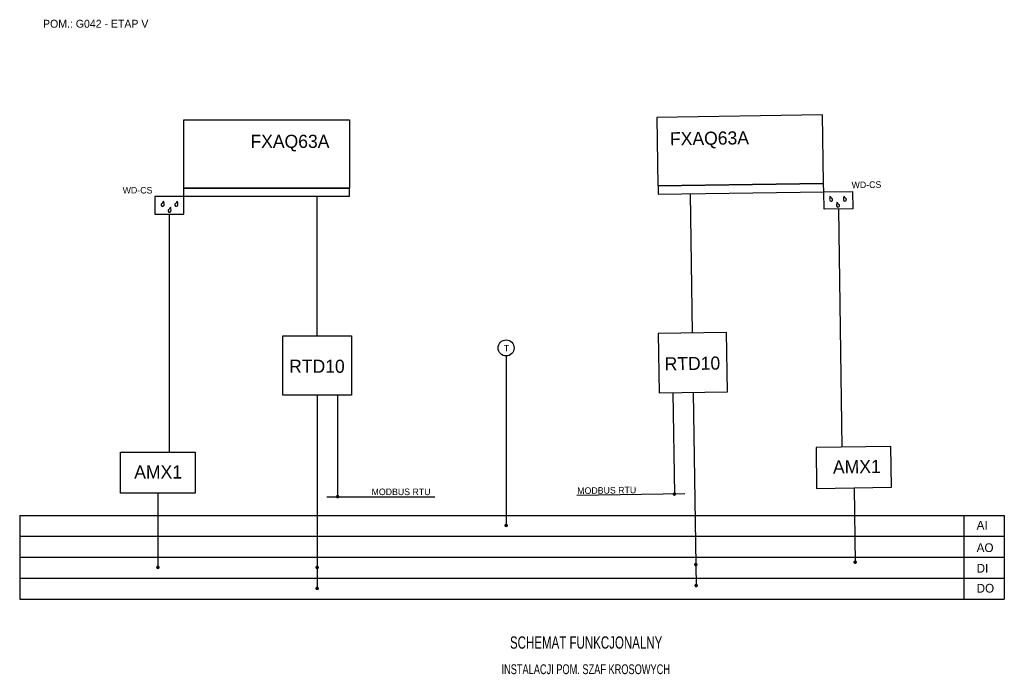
# Model space of a CAD drawing. Extents: x 14 to 294, y 3 to 190.
import ezdxf
from ezdxf.enums import TextEntityAlignment as Align

# ---------------------------------------------------------------- set-up
doc = ezdxf.new("R2010")
doc.units = 0
doc.header["$LTSCALE"] = 12
doc.header["$MEASUREMENT"] = 0
doc.linetypes.add('DASHDOT', pattern=[1, 0.5, -0.25, 0, -0.25])
doc.linetypes.add('SOLID', pattern=[0])
for name, color, linetype in [('KONTUR', 7, 'CONTINUOUS'), ('OPISY', 3, 'CONTINUOUS'), ('OSIE', 2, 'DASHDOT'), ('WYMIARY', 1, 'CONTINUOUS')]:
    doc.layers.add(name, color=color, linetype=linetype)
doc.styles.add('POLSKIS', font='POLSKIS')

msp = doc.modelspace()

# ---------------------------------------------------------------- linework, layer by layer
at = {"layer": 'KONTUR'}
for p, q in [((13.95, 48.7), (293.93, 48.7)), ((293.93, 48.7), (293.93, 24.82)), ((13.95, 42.73), (293.93, 42.73)), ((13.95, 36.76), (293.93, 36.76)), ((13.95, 30.79), (293.93, 30.79)), ((13.95, 24.82), (293.93, 24.82))]:
    msp.add_line(p, q, dxfattribs=at)
at = {"layer": 'KONTUR', "linetype": 'Continuous'}
msp.add_line((282.39, 48.74), (282.39, 24.8), dxfattribs=at)
at = {"layer": 'KONTUR', "linetype": 'SOLID'}
for points in [[(242.26, 162.56), (195.09, 161.85), (195.38, 142.4), (242.55, 143.1)], [(60.59, 161.2), (107.76, 161.2), (107.76, 141.74), (60.59, 141.74)], [(242.55, 143.1), (195.46, 142.4), (195.5, 139.99), (242.58, 140.69)], [(60.59, 141.74), (107.68, 141.74), (107.68, 139.33), (60.59, 139.33)], [(242.58, 140.69), (250.77, 140.81), (250.84, 135.86), (242.66, 135.74)], [(60.59, 139.33), (52.4, 139.33), (52.4, 134.37), (60.59, 134.37)], [(88.79, 99.75), (108.27, 99.75), (108.27, 82.85), (88.79, 82.85)], [(214.98, 100.7), (195.5, 100.4), (195.75, 83.51), (215.23, 83.8)], [(261.65, 68.29), (240.39, 67.98), (240.57, 56.37), (261.83, 56.68)], [(42.6, 66.65), (63.86, 66.65), (63.86, 55.04), (42.6, 55.04)]]:
    msp.add_lwpolyline(points, close=True, dxfattribs=at)
at = {"layer": 'KONTUR', "color": 1, "const_width": 0.5}
for points in [[(104.09, 54.01, 1), (104.59, 54.01, 1)], [(200.37, 54.74, -1), (199.87, 54.73, -1)], [(152.02, 45.83, 1), (152.52, 45.83, 1)], [(52.99, 33.89, 1), (53.49, 33.89, 1)], [(98.28, 33.89, 1), (98.78, 33.89, 1)], [(206.47, 34.7, -1), (205.97, 34.7, -1)], [(251.76, 35.38, -1), (251.26, 35.38, -1)], [(98.28, 27.92, 1), (98.78, 27.92, 1)], [(206.56, 28.73, -1), (206.06, 28.73, -1)]]:
    msp.add_lwpolyline(points, format="xyb", close=True, dxfattribs=at)
at = {"layer": 'KONTUR', "linetype": 'SOLID'}
for centre, radius, start, end in [((54.6, 137.03), 0.424, 125.8724, 353.4308), ((53.56, 138.46), 1.35, 305.8724, 341.8697), ((53.08, 137.2), 1.95, 353.4308, 25.6448), ((58.49, 137.03), 0.424, 125.8724, 353.4308), ((57.46, 138.46), 1.35, 305.8724, 341.8697), ((56.98, 137.2), 1.95, 353.4308, 25.6448), ((246.22, 138.62), 1.95, 155.2135, 187.4275), ((244.71, 138.42), 0.424, 187.4275, 54.9858), ((245.73, 139.87), 1.35, 198.9885, 234.9858), ((248.19, 136.94), 1.95, 155.2135, 187.4275), ((247.7, 138.2), 1.35, 198.9885, 234.9858), ((250.12, 138.68), 1.95, 155.2135, 187.4275), ((248.61, 138.48), 0.424, 187.4275, 54.9858), ((249.62, 139.93), 1.35, 198.9885, 234.9858), ((56.54, 135.32), 0.424, 125.8724, 353.4308), ((55.51, 136.76), 1.35, 305.8724, 341.8697), ((55.03, 135.5), 1.95, 353.4308, 25.6448), ((246.68, 136.75), 0.424, 187.4275, 54.9858)]:
    msp.add_arc(centre, radius, start, end, dxfattribs=at)
at = {"layer": 'OSIE', "color": 7, "linetype": 'Continuous'}
msp.add_circle((152.27, 96.29), 2.28, dxfattribs=at)
at = {"layer": 'WYMIARY', "color": 215, "linetype": 'SOLID', "true_color": 0xa953a0}
for p, q in [((205.24, 100.55), (204.65, 140.12)), ((98.53, 99.75), (98.53, 139.33))]:
    msp.add_line(p, q, dxfattribs=at)
at = {"layer": 'WYMIARY', "linetype": 'SOLID'}
for p, q in [((246.75, 135.8), (247.76, 68.09)), ((56.49, 134.37), (56.49, 66.65)), ((98.53, 82.85), (98.53, 27.7)), ((104.33, 82.85), (104.33, 54)), ((199.69, 83.57), (200.12, 54.72)), ((205.49, 83.65), (206.32, 28.51)), ((251.2, 56.52), (251.52, 35.13)), ((53.23, 55.04), (53.23, 33.65))]:
    msp.add_line(p, q, dxfattribs=at)
at = {"layer": 'WYMIARY', "linetype": 'Continuous'}
msp.add_line((152.27, 94.01), (152.27, 45.82), dxfattribs=at)
at = {"layer": 'WYMIARY', "color": 114, "linetype": 'SOLID', "true_color": 0x139b48}
for p, q in [((101.33, 54), (132.03, 54)), ((203.13, 54.77), (172.42, 54.31))]:
    msp.add_line(p, q, dxfattribs=at)
at = {"layer": 'WYMIARY'}
for p, q in [((13.95, 48.7), (13.95, 42.73)), ((13.95, 42.73), (13.95, 36.76)), ((13.95, 36.76), (13.95, 30.79)), ((13.95, 30.79), (13.95, 24.82))]:
    msp.add_line(p, q, dxfattribs=at)

# ---------------------------------------------------------------- texts
at = {"layer": 'KONTUR', "style": 'POLSKIS'}
msp.add_text('POM.: G042 - ETAP V', height=2.2388, dxfattribs=at).set_placement((20.59, 187.37))
at = {"layer": 'KONTUR', "color": 4, "style": 'POLSKIS'}
for s, p in [('FXAQ63A', (79.56, 153.19)), ('RTD10', (90.57, 89.23)), ('AMX1', (46.52, 59.17))]:
    msp.add_text(s, height=3.731, dxfattribs=at).set_placement(p)
for s, p in [('FXAQ63A', (198.89, 153.9)), ('RTD10', (197.37, 89.91)), ('AMX1', (245.23, 60.56))]:
    msp.add_text(s, height=3.731, rotation=0.8582, dxfattribs=at).set_placement(p)
at = {"layer": 'KONTUR', "color": 3, "style": 'POLSKIS'}
for s, p in [('WD-CS', (250.51, 141.71)), ('MODBUS RTU', (172.5, 54.75))]:
    msp.add_text(s, height=1.866, rotation=0.8582, dxfattribs=at).set_placement(p)
for s, height, p in [('WD-CS', 1.866, (43.23, 140.22)), ('T', 1.87, (151.62, 95.31)), ('MODBUS RTU', 1.866, (114, 54.45))]:
    msp.add_text(s, height=height, dxfattribs=at).set_placement(p)
at = {"layer": 'OPISY', "style": 'POLSKIS'}
for s, p in [('AI', (286.06, 44.63)), ('AO', (286.06, 38.26)), ('DI', (286.06, 32.41)), ('DO', (286.06, 26.72))]:
    msp.add_text(s, height=2.487, dxfattribs=at).set_placement(p)
at = {"layer": 'OPISY', "color": 4, "style": 'POLSKIS', "width": 0.7}
for s, height, p in [('SCHEMAT FUNKCJONALNY', 3.5, (175.02, 10.78)), ('INSTALACJI POM. SZAF KROSOWYCH', 2.8, (174.91, 3.54))]:
    msp.add_text(s, height=height, dxfattribs=at).set_placement(p, align=Align.CENTER)

doc.saveas('drawing.dxf')
